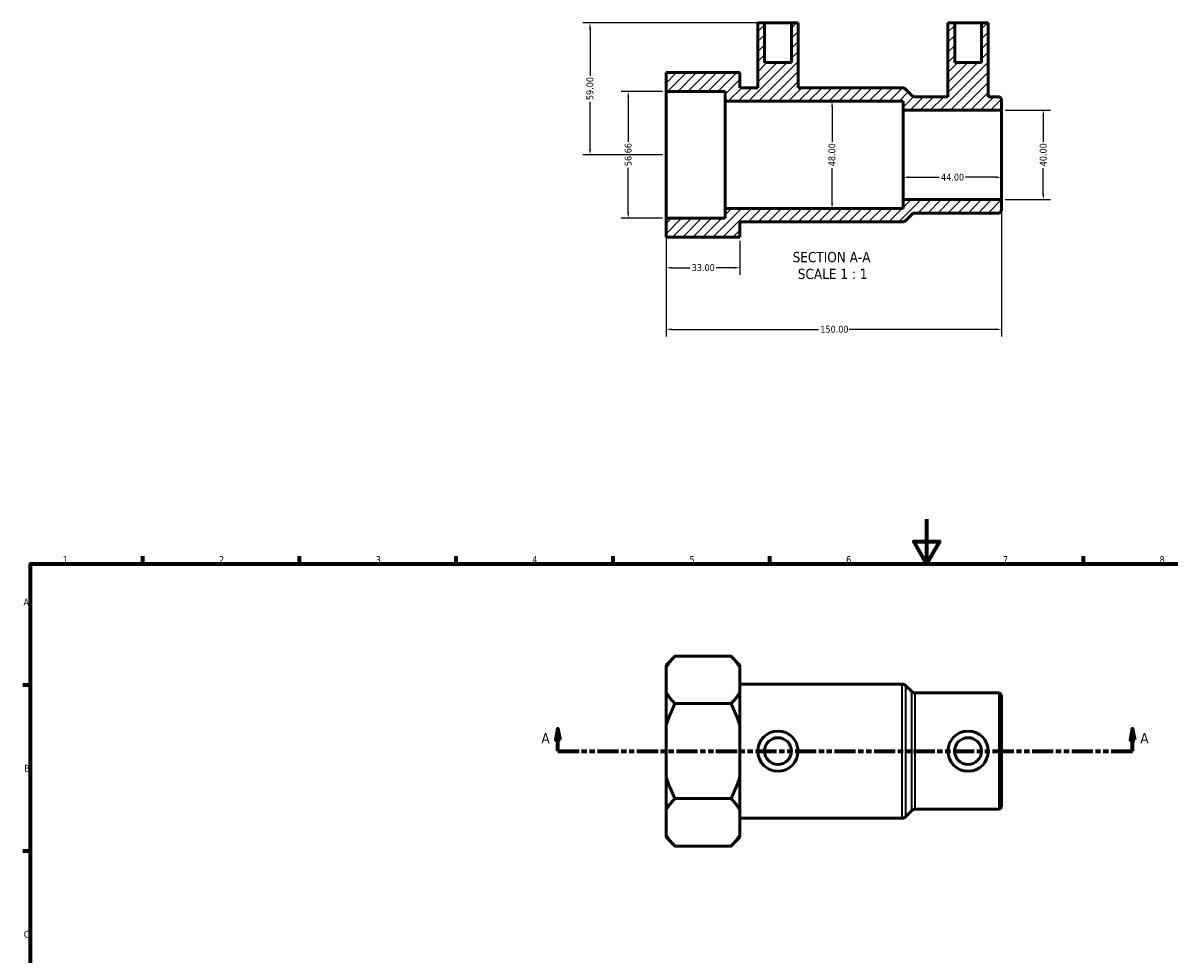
# Model space of a CAD drawing. Header units: millimetres. Extents: x 0 to 907, y 0 to 816.
# Tile 2 of 3: x 17 to 529, y 400 to 816. Entities that reach past the tile are written whole.
import ezdxf

# ---------------------------------------------------------------- set-up
doc = ezdxf.new("R2010")
doc.units = ezdxf.units.MM
doc.linetypes.add('DOUBLE_DASH_CHAIN', pattern=[1.2403, 0.6614, -0.0827, 0.1654, -0.0827, 0.1654, -0.0827])
for name, color, linetype, lineweight in [('Border (ANSI)', 7, 'Continuous', 70), ('Dimension (ANSI)', 7, 'Continuous', 25), ('Hatch (ANSI)', 7, 'Continuous', 18), ('Section Line (ANSI)', 7, 'DOUBLE_DASH_CHAIN', 70), ('Symbol (ANSI)', 7, 'Continuous', 25), ('Visible (ANSI)', 7, 'Continuous', 50), ('Visible Narrow (ANSI)', 7, 'Continuous', 35)]:
    doc.layers.add(name, color=color, linetype=linetype, lineweight=lineweight)
doc.styles.add('Label Text (ANSI)', font='tahoma.ttf')
doc.styles.add('Note Text (ANSI)', font='tahoma.ttf')
doc.dimstyles.new('Default - mm (ANSI)', dxfattribs={"dimtxt": 3.048, "dimasz": 2.5, "dimexe": 3.175, "dimexo": 1.6002, "dimgap": 0.8, "dimtad": 0, "dimtoh": 1, "dimrnd": 1e-08, "dimzin": 4, "dimdsep": 46, "dimtxsty": 'Note Text (ANSI)', "dimcen": 0.09, "dimdle": 10, "dimclrd": 256, "dimclre": 256, "dimclrt": 256, "dimadec": 1, "dimazin": 1, "dimtfac": 1, "dimtofl": 0, "dimtmove": 0, "dimatfit": 3, "dimfxl": 1, "dimtolj": 1, "dimtzin": 4, "dimlwd": -1, "dimlwe": -1, "dimarcsym": 0})

# ---------------------------------------------------------------- blocks, each defined once
blk = doc.blocks.new('Borders Default Border')
at = {"layer": 'Border (ANSI)'}
for p, q in [((70.08, 574), (70.08, 577.45)), ((140.17, 574), (140.17, 577.45)), ((210.25, 574), (210.25, 577.45)), ((280.33, 574), (280.33, 577.45)), ((350.42, 574), (350.42, 577.45)), ((490.58, 574), (490.58, 577.45)), ((20, 519.75), (16.55, 519.75)), ((20, 445.5), (16.55, 445.5))]:
    blk.add_line(p, q, dxfattribs=at)
at = {"layer": 'Border (ANSI)', "flags": 128}
for points in [[(420.5, 594), (420.5, 574), (414.73, 584), (426.27, 584), (420.5, 574)], [(20, 20), (20, 574), (821, 574), (821, 20), (20, 20)]]:
    blk.add_lwpolyline(points, dxfattribs=at)
at = {"layer": 'Border (ANSI)', "char_height": 3.05, "attachment_point": 7, "style": 'Note Text (ANSI)'}
for s, insert in [('1', (34.35, 574.4)), ('2', (104.2, 574.4)), ('3', (174.26, 574.34)), ('4', (244.23, 574.4)), ('5', (314.48, 574.34)), ('6', (384.49, 574.34)), ('7', (454.6, 574.4)), ('8', (524.63, 574.33)), ('A', (16.78, 555.35)), ('B', (17.15, 481.1)), ('C', (16.95, 406.8))]:
    blk.add_mtext(s, dxfattribs=dict(at, insert=insert))
blk = doc.blocks.new('2dTransSection0')
at = {"layer": 'Section Line (ANSI)', "linetype": 'Continuous'}
for p, q in [((255.68, 500.27), (254.68, 495.27)), ((255.68, 495.27), (255.68, 500.27)), ((256.68, 495.27), (255.68, 500.27)), ((512.55, 500.27), (511.55, 495.27)), ((512.55, 495.27), (512.55, 500.27)), ((513.55, 495.27), (512.55, 500.27)), ((254.68, 495.27), (256.68, 495.27)), ((255.68, 490.27), (255.68, 495.27)), ((511.55, 495.27), (513.55, 495.27)), ((512.55, 490.27), (512.55, 495.27)), ((255.68, 490.27), (265.24, 490.27)), ((502.99, 490.27), (512.55, 490.27))]:
    blk.add_line(p, q, dxfattribs=at)
at = {"layer": 'Section Line (ANSI)', "linetype": 'DOUBLE_DASH_CHAIN', "ltscale": 14.242632}
blk.add_line((255.68, 490.27), (512.55, 490.27), dxfattribs=at)
at = {"layer": 'Section Line (ANSI)', "linetype": 'Continuous', "flags": 128}
for points in [[(256.68, 495.27), (255.68, 500.27), (254.68, 495.27), (256.68, 495.27)], [(513.55, 495.27), (512.55, 500.27), (511.55, 495.27), (513.55, 495.27)]]:
    blk.add_lwpolyline(points, dxfattribs=at)
at = {"layer": 'Section Line (ANSI)'}
for points in [[(256.68, 495.27), (255.68, 500.27), (254.68, 495.27), (256.68, 495.27)], [(513.55, 495.27), (512.55, 500.27), (511.55, 495.27), (513.55, 495.27)]]:
    blk.add_solid(points, dxfattribs=at)
at = {"layer": 'Section Line (ANSI)', "char_height": 4.57, "attachment_point": 7, "style": 'Label Text (ANSI)'}
for insert in [(248.32, 493.77), (516.02, 493.77)]:
    blk.add_mtext('A', dxfattribs=dict(at, insert=insert))
blk = doc.blocks.new('*D7')
at = {"layer": 'Defpoints', "color": 0, "transparency": 16777216}
for p in [(454.03, 736.85), (304.03, 728.52), (454.03, 678.85)]:
    blk.add_point(p, dxfattribs=at)
at = {"layer": 'Dimension (ANSI)', "transparency": 16777216}
for p, q in [((454.03, 735.25), (454.03, 675.67)), ((304.03, 726.92), (304.03, 675.67)), ((306.53, 678.85), (372.19, 678.85)), ((451.53, 678.85), (385.87, 678.85))]:
    blk.add_line(p, q, dxfattribs=at)
for points in [[(306.53, 679.26), (306.53, 678.43), (304.03, 678.85)], [(451.53, 679.26), (451.53, 678.43), (454.03, 678.85)]]:
    blk.add_solid(points, dxfattribs=at)
at = {"layer": 'Dimension (ANSI)', "transparency": 16777216, "insert": (372.99, 680.43), "char_height": 3.048, "attachment_point": 1, "style": 'Note Text (ANSI)'}
blk.add_mtext('\\A1;150.00', dxfattribs=at)
blk = doc.blocks.new('*D8')
at = {"layer": 'Defpoints', "color": 0, "transparency": 16777216}
for p in [(348.03, 815.85), (270.03, 756.85), (304.03, 756.85)]:
    blk.add_point(p, dxfattribs=at)
at = {"layer": 'Dimension (ANSI)', "transparency": 16777216}
for p, q in [((346.43, 815.85), (266.86, 815.85)), ((270.03, 813.35), (270.03, 792.15)), ((270.03, 759.35), (270.03, 780.55)), ((302.43, 756.85), (266.86, 756.85))]:
    blk.add_line(p, q, dxfattribs=at)
for points in [[(269.61, 813.35), (270.45, 813.35), (270.03, 815.85)], [(269.61, 759.35), (270.45, 759.35), (270.03, 756.85)]]:
    blk.add_solid(points, dxfattribs=at)
at = {"layer": 'Dimension (ANSI)', "transparency": 16777216, "insert": (268.44, 781.35), "char_height": 3.048, "attachment_point": 1, "rotation": 90, "style": 'Note Text (ANSI)'}
blk.add_mtext('\\A1;59.00', dxfattribs=at)
blk = doc.blocks.new('*D9')
at = {"layer": 'Defpoints', "color": 0, "transparency": 16777216}
for p in [(304.03, 720.05), (337.03, 720.05), (337.03, 706.38)]:
    blk.add_point(p, dxfattribs=at)
at = {"layer": 'Dimension (ANSI)', "transparency": 16777216}
for p, q in [((304.03, 718.45), (304.03, 703.21)), ((337.03, 718.45), (337.03, 703.21)), ((306.53, 706.38), (314.7, 706.38)), ((334.53, 706.38), (326.36, 706.38))]:
    blk.add_line(p, q, dxfattribs=at)
for points in [[(306.53, 706.8), (306.53, 705.97), (304.03, 706.38)], [(334.53, 706.8), (334.53, 705.97), (337.03, 706.38)]]:
    blk.add_solid(points, dxfattribs=at)
at = {"layer": 'Dimension (ANSI)', "transparency": 16777216, "insert": (315.5, 707.97), "char_height": 3.048, "attachment_point": 1, "style": 'Note Text (ANSI)'}
blk.add_mtext('\\A1;33.00', dxfattribs=at)
blk = doc.blocks.new('*D10')
at = {"layer": 'Defpoints', "color": 0, "transparency": 16777216}
for p in [(410.03, 746.85), (410.03, 736.85), (454.03, 736.85)]:
    blk.add_point(p, dxfattribs=at)
at = {"layer": 'Dimension (ANSI)', "transparency": 16777216}
for p, q in [((410.03, 738.45), (410.03, 750.02)), ((454.03, 738.45), (454.03, 750.02)), ((412.53, 746.85), (426.15, 746.85)), ((451.53, 746.85), (437.92, 746.85))]:
    blk.add_line(p, q, dxfattribs=at)
for points in [[(412.53, 747.26), (412.53, 746.43), (410.03, 746.85)], [(451.53, 747.26), (451.53, 746.43), (454.03, 746.85)]]:
    blk.add_solid(points, dxfattribs=at)
at = {"layer": 'Dimension (ANSI)', "transparency": 16777216, "insert": (426.95, 748.43), "char_height": 3.048, "attachment_point": 1, "style": 'Note Text (ANSI)'}
blk.add_mtext('\\A1;44.00', dxfattribs=at)
blk = doc.blocks.new('*D11')
at = {"layer": 'Defpoints', "color": 0, "transparency": 16777216}
for p in [(378.22, 780.85), (378.22, 732.85), (378.22, 732.85)]:
    blk.add_point(p, dxfattribs=at)
at = {"layer": 'Dimension (ANSI)', "transparency": 16777216}
for p, q in [((378.22, 778.35), (378.22, 762.73)), ((378.22, 735.35), (378.22, 750.96))]:
    blk.add_line(p, q, dxfattribs=at)
for points in [[(377.81, 778.35), (378.64, 778.35), (378.22, 780.85)], [(377.81, 735.35), (378.64, 735.35), (378.22, 732.85)]]:
    blk.add_solid(points, dxfattribs=at)
at = {"layer": 'Dimension (ANSI)', "transparency": 16777216, "insert": (376.63, 751.76), "char_height": 3.048, "attachment_point": 1, "rotation": 90, "style": 'Note Text (ANSI)'}
blk.add_mtext('\\A1;48.00', dxfattribs=at)
blk = doc.blocks.new('*D12')
at = {"layer": 'Defpoints', "color": 0, "transparency": 16777216}
for p in [(454.03, 776.85), (454.03, 736.85), (472.64, 736.85)]:
    blk.add_point(p, dxfattribs=at)
at = {"layer": 'Dimension (ANSI)', "transparency": 16777216}
for p, q in [((455.63, 776.85), (475.81, 776.85)), ((472.64, 774.35), (472.64, 762.73)), ((472.64, 739.35), (472.64, 750.96)), ((455.63, 736.85), (475.81, 736.85))]:
    blk.add_line(p, q, dxfattribs=at)
for points in [[(472.22, 774.35), (473.05, 774.35), (472.64, 776.85)], [(472.22, 739.35), (473.05, 739.35), (472.64, 736.85)]]:
    blk.add_solid(points, dxfattribs=at)
at = {"layer": 'Dimension (ANSI)', "transparency": 16777216, "insert": (471.05, 751.76), "char_height": 3.048, "attachment_point": 1, "rotation": 90, "style": 'Note Text (ANSI)'}
blk.add_mtext('\\A1;40.00', dxfattribs=at)
blk = doc.blocks.new('*D13')
at = {"layer": 'Defpoints', "color": 0, "transparency": 16777216}
for p in [(287.12, 785.18), (304.03, 785.18), (304.03, 728.52)]:
    blk.add_point(p, dxfattribs=at)
at = {"layer": 'Dimension (ANSI)', "transparency": 16777216}
for p, q in [((302.43, 785.18), (283.94, 785.18)), ((287.12, 782.68), (287.12, 762.66)), ((287.12, 731.02), (287.12, 751.03)), ((302.43, 728.52), (283.94, 728.52))]:
    blk.add_line(p, q, dxfattribs=at)
for points in [[(286.7, 782.68), (287.54, 782.68), (287.12, 785.18)], [(286.7, 731.02), (287.54, 731.02), (287.12, 728.52)]]:
    blk.add_solid(points, dxfattribs=at)
at = {"layer": 'Dimension (ANSI)', "transparency": 16777216, "insert": (285.53, 751.83), "char_height": 3.048, "attachment_point": 1, "rotation": 90, "style": 'Note Text (ANSI)'}
blk.add_mtext('\\A1;56.66', dxfattribs=at)

msp = doc.modelspace()

# ---------------------------------------------------------------- hatches: boundary and pattern name
at = {"layer": 'Hatch (ANSI)'}
h = msp.add_hatch(dxfattribs=at)
h.set_pattern_fill('ANSI31', color=256, scale=25.4, style=0)
h.set_pattern_definition([(45, (0, 0), (-2.245064, 2.245064), [])])
edge = h.paths.add_edge_path()
edge.add_line((304.031, 720.048), (337.031, 720.048))
edge.add_line((337.031, 720.048), (337.031, 726.847))
edge.add_line((337.031, 726.847), (409.603, 726.847))
edge.add_ellipse((409.603, 728.847), major_axis=(2, 0), ratio=1, start_angle=270, end_angle=315)
edge.add_line((411.017, 727.433), (413.845, 730.262))
edge.add_ellipse((415.26, 728.847), major_axis=(1.414, 1.414), ratio=1, start_angle=45, end_angle=90, ccw=False)
edge.add_line((415.26, 730.847), (453.031, 730.847))
edge.add_line((453.031, 730.847), (454.031, 731.847))
edge.add_line((454.031, 731.847), (454.031, 736.847))
edge.add_line((454.031, 736.847), (410.031, 736.847))
edge.add_line((410.031, 736.847), (410.031, 732.847))
edge.add_line((410.031, 732.847), (330.431, 732.847))
edge.add_line((330.431, 732.847), (330.431, 728.519))
edge.add_line((330.431, 728.519), (304.031, 728.519))
edge.add_line((304.031, 728.519), (304.031, 720.048))
edge = h.paths.add_edge_path()
edge.add_line((348.031, 798.147), (348.031, 815.847))
edge.add_line((348.031, 815.847), (345.031, 815.847))
edge.add_line((345.031, 815.847), (345.031, 786.847))
edge.add_line((345.031, 786.847), (337.031, 786.847))
edge.add_line((337.031, 786.847), (337.031, 793.647))
edge.add_line((337.031, 793.647), (304.031, 793.647))
edge.add_line((304.031, 793.647), (304.031, 785.175))
edge.add_line((304.031, 785.175), (330.431, 785.175))
edge.add_line((330.431, 785.175), (330.431, 780.847))
edge.add_line((330.431, 780.847), (410.031, 780.847))
edge.add_line((410.031, 780.847), (410.031, 776.847))
edge.add_line((410.031, 776.847), (454.031, 776.847))
edge.add_line((454.031, 776.847), (454.031, 781.847))
edge.add_line((454.031, 781.847), (453.031, 782.847))
edge.add_line((453.031, 782.847), (448.031, 782.847))
edge.add_line((448.031, 782.847), (448.031, 815.847))
edge.add_line((448.031, 815.847), (445.031, 815.847))
edge.add_line((445.031, 815.847), (445.031, 798.147))
edge.add_line((445.031, 798.147), (433.031, 798.147))
edge.add_line((433.031, 798.147), (433.031, 815.847))
edge.add_line((433.031, 815.847), (430.031, 815.847))
edge.add_line((430.031, 815.847), (430.031, 782.847))
edge.add_line((430.031, 782.847), (415.26, 782.847))
edge.add_ellipse((415.26, 784.847), major_axis=(-2, 0), ratio=1, start_angle=45, end_angle=90, ccw=False)
edge.add_line((413.845, 783.433), (411.017, 786.262))
edge.add_ellipse((409.603, 784.847), major_axis=(-1.414, 1.414), ratio=1, start_angle=270, end_angle=315)
edge.add_line((409.603, 786.847), (363.031, 786.847))
edge.add_line((363.031, 786.847), (363.031, 815.847))
edge.add_line((363.031, 815.847), (360.031, 815.847))
edge.add_line((360.031, 815.847), (360.031, 798.147))
edge.add_line((360.031, 798.147), (348.031, 798.147))

# ---------------------------------------------------------------- linework, layer by layer
at = {"layer": 'Visible (ANSI)'}
for p, q in [((348.031, 815.847), (345.031, 815.847)), ((345.031, 815.847), (345.031, 786.847)), ((348.031, 798.147), (348.031, 815.847)), ((348.031, 815.847), (360.031, 815.847)), ((363.031, 815.847), (360.031, 815.847)), ((360.031, 815.847), (360.031, 798.147)), ((363.031, 786.847), (363.031, 815.847)), ((433.031, 815.847), (430.031, 815.847)), ((430.031, 815.847), (430.031, 782.847)), ((433.031, 798.147), (433.031, 815.847)), ((433.031, 815.847), (445.031, 815.847)), ((448.031, 815.847), (445.031, 815.847)), ((445.031, 815.847), (445.031, 798.147)), ((448.031, 782.847), (448.031, 815.847)), ((360.031, 798.147), (348.031, 798.147)), ((445.031, 798.147), (433.031, 798.147)), ((337.031, 793.647), (304.031, 793.647)), ((304.031, 793.647), (304.031, 785.175)), ((337.031, 786.847), (337.031, 793.647)), ((304.031, 785.175), (330.431, 785.175)), ((304.031, 728.519), (304.031, 785.175)), ((330.431, 785.175), (330.431, 780.847)), ((345.031, 786.847), (337.031, 786.847)), ((409.603, 786.847), (363.031, 786.847)), ((413.845, 783.433), (411.017, 786.262)), ((330.431, 780.847), (410.031, 780.847)), ((330.431, 732.847), (330.431, 780.847)), ((410.031, 780.847), (410.031, 776.847)), ((430.031, 782.847), (415.26, 782.847)), ((453.031, 782.847), (448.031, 782.847)), ((454.031, 781.847), (453.031, 782.847)), ((454.031, 776.847), (454.031, 781.847)), ((410.031, 776.847), (454.031, 776.847)), ((410.031, 736.847), (410.031, 776.847)), ((454.031, 736.847), (454.031, 776.847)), ((410.031, 732.847), (330.431, 732.847)), ((330.431, 732.847), (330.431, 728.519)), ((454.031, 736.847), (410.031, 736.847)), ((410.031, 736.847), (410.031, 732.847)), ((454.031, 731.847), (454.031, 736.847)), ((330.431, 728.519), (304.031, 728.519)), ((304.031, 728.519), (304.031, 720.048)), ((411.017, 727.433), (413.845, 730.262)), ((415.26, 730.847), (453.031, 730.847)), ((453.031, 730.847), (454.031, 731.847)), ((337.031, 720.048), (337.031, 726.847)), ((337.031, 726.847), (409.603, 726.847)), ((304.031, 720.048), (337.031, 720.048)), ((304.031, 528.765), (308.031, 532.765)), ((304.031, 527.787), (304.031, 528.765)), ((304.031, 516.498), (304.031, 527.787)), ((333.031, 532.765), (308.031, 532.765)), ((337.031, 528.765), (333.031, 532.765)), ((337.031, 528.765), (337.031, 527.787)), ((337.031, 527.787), (337.031, 516.498)), ((337.031, 520.273), (409.603, 520.273)), ((413.845, 516.859), (411.017, 519.688)), ((304.031, 501.563), (304.031, 516.498)), ((337.031, 516.498), (337.031, 501.563)), ((415.26, 516.273), (453.031, 516.273)), ((453.031, 464.273), (453.031, 516.273)), ((454.031, 515.273), (453.031, 516.273)), ((454.031, 515.273), (454.031, 465.273)), ((333.031, 511.519), (308.031, 511.519)), ((304.031, 478.984), (304.031, 501.563)), ((337.031, 501.563), (337.031, 478.984)), ((304.031, 464.049), (304.031, 478.984)), ((337.031, 478.984), (337.031, 464.049)), ((333.031, 469.027), (308.031, 469.027)), ((304.031, 452.76), (304.031, 464.049)), ((337.031, 464.049), (337.031, 452.76)), ((413.845, 463.688), (411.017, 460.859)), ((415.26, 464.273), (453.031, 464.273)), ((454.031, 465.273), (453.031, 464.273)), ((337.031, 460.273), (409.603, 460.273)), ((304.031, 451.781), (304.031, 452.76)), ((304.031, 451.781), (308.031, 447.781)), ((337.031, 451.781), (333.031, 447.781)), ((337.031, 452.76), (337.031, 451.781)), ((308.031, 447.781), (333.031, 447.781))]:
    msp.add_line(p, q, dxfattribs=at)
for centre, radius in [((354.031, 490.273), 9), ((439.031, 490.273), 9), ((354.031, 490.273), 6), ((439.031, 490.273), 6)]:
    msp.add_circle(centre, radius, dxfattribs=at)
for centre, start, end in [((409.603, 784.847), 45, 90), ((415.26, 784.847), 225, 270), ((415.26, 728.847), 90, 135), ((409.603, 728.847), 270, 315), ((409.603, 518.273), 45, 90), ((415.26, 518.273), 225, 270), ((415.26, 462.273), 90, 135), ((409.603, 462.273), 270, 315)]:
    msp.add_arc(centre, 2, start, end, dxfattribs=at)
for points in [[(304.031, 527.787), (305.419, 530.153), (308.031, 532.765)], [(333.031, 532.765), (335.643, 530.153), (337.031, 527.787)], [(308.031, 511.519), (305.419, 514.132), (304.031, 516.498)], [(337.031, 516.498), (335.643, 514.132), (333.031, 511.519)], [(304.031, 501.563), (305.419, 506.295), (308.031, 511.519)], [(333.031, 511.519), (335.643, 506.295), (337.031, 501.563)], [(308.031, 469.027), (305.419, 474.252), (304.031, 478.984)], [(337.031, 478.984), (335.643, 474.252), (333.031, 469.027)], [(304.031, 464.049), (305.419, 466.415), (308.031, 469.027)], [(333.031, 469.027), (335.643, 466.415), (337.031, 464.049)], [(308.031, 447.781), (305.419, 450.394), (304.031, 452.76)], [(337.031, 452.76), (335.643, 450.394), (333.031, 447.781)]]:
    msp.add_rational_spline(points, [1, 1.00764413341, 1], degree=2, dxfattribs=at)
at = {"layer": 'Visible Narrow (ANSI)'}
for p, q in [((409.603, 460.643), (409.603, 519.904)), ((411.017, 519.326), (411.017, 461.221)), ((413.845, 464.015), (413.845, 516.532)), ((415.26, 515.953), (415.26, 464.594))]:
    msp.add_line(p, q, dxfattribs=at)

# ---------------------------------------------------------------- block references
msp.add_blockref('Borders Default Border', (0, 0))
at = {"layer": 'Section Line (ANSI)'}
msp.add_blockref('2dTransSection0', (0, 0), dxfattribs=at)

# ---------------------------------------------------------------- texts
at = {"layer": 'Symbol (ANSI)', "char_height": 4.572, "attachment_point": 7, "style": 'Label Text (ANSI)'}
for s, insert in [('SECTION A-A', (360.607, 708.784)), ('SCALE 1 : 1', (362.926, 701.271))]:
    msp.add_mtext(s, dxfattribs=dict(at, insert=insert))

# ---------------------------------------------------------------- dimensions: what is measured, and where the dimension line sits
at = {"layer": 'Dimension (ANSI)'}
for base, p1, p2, angle, override, picture, middle in [((270.031, 756.847), (348.031, 815.847), (304.031, 756.847), 90, {"dimgap": 0.8, "dimtoh": 0, "dimdec": 2, "dimtol": 0, "dimlim": 0, "dimtp": 0, "dimtm": 0, "dimtdec": 2, "dimatfit": 1}, '*D8', (270.031, 786.347)), ((287.118, 785.175), (304.031, 728.519), (304.031, 785.175), 90, {"dimgap": 0.8, "dimtoh": 0, "dimdec": 2, "dimtol": 0, "dimlim": 0, "dimtp": 0, "dimtm": 0, "dimtdec": 2, "dimatfit": 1}, '*D13', (287.118, 756.847)), ((378.223, 732.847), (378.223, 780.847), (378.223, 732.847), 270, {"dimgap": 0.8, "dimtoh": 0, "dimdec": 2, "dimse1": 1, "dimse2": 1, "dimtol": 0, "dimlim": 0, "dimtp": 0, "dimtm": 0, "dimtdec": 2, "dimatfit": 1}, '*D11', (378.223, 756.847)), ((472.637, 736.847), (454.031, 776.847), (454.031, 736.847), 270, {"dimgap": 0.8, "dimtoh": 0, "dimdec": 2, "dimtol": 0, "dimlim": 0, "dimtp": 0, "dimtm": 0, "dimtdec": 2, "dimatfit": 1}, '*D12', (472.637, 756.847)), ((410.031, 746.847), (454.031, 736.847), (410.031, 736.847), 180, {"dimgap": 0.8, "dimtoh": 0, "dimdec": 2, "dimtol": 0, "dimlim": 0, "dimtp": 0, "dimtm": 0, "dimtdec": 2, "dimatfit": 1}, '*D10', (432.031, 746.847)), ((454.031, 678.847), (304.031, 728.519), (454.031, 736.847), 180, {"dimgap": 0.8, "dimtoh": 0, "dimdec": 2, "dimtol": 0, "dimlim": 0, "dimtp": 0, "dimtm": 0, "dimtdec": 2, "dimatfit": 1}, '*D7', (379.031, 678.847)), ((337.031, 706.382), (304.031, 720.048), (337.031, 720.048), 180, {"dimgap": 0.8, "dimtoh": 0, "dimdec": 2, "dimtol": 0, "dimlim": 0, "dimtp": 0, "dimtm": 0, "dimtdec": 2, "dimatfit": 1}, '*D9', (320.531, 706.382))]:
    dim = msp.add_linear_dim(base=base, p1=p1, p2=p2, angle=angle, dimstyle='Default - mm (ANSI)', override=override, dxfattribs=at)
    dim.commit()
    dim.dimension.update_dxf_attribs({"geometry": picture, "text_midpoint": middle, "dimtype": 160})

doc.saveas('drawing.dxf')
